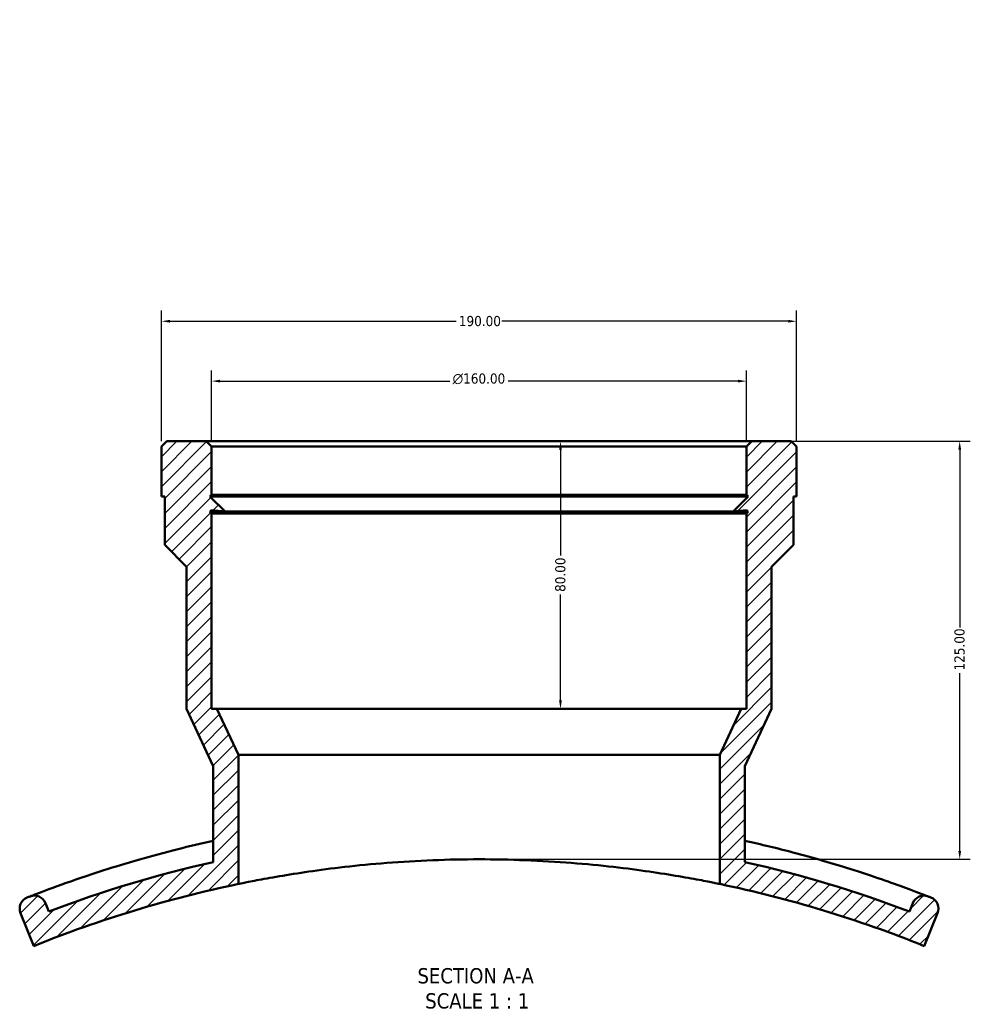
# Model space of a CAD drawing. Header units: millimetres. Extents: x -659 to 1046, y -498 to 815.
# Tile 3 of 8: x 319 to 604, y -498 to -204. Entities that reach past the tile are written whole.
import ezdxf

# ---------------------------------------------------------------- set-up
doc = ezdxf.new("R2010")
doc.units = ezdxf.units.MM
for name, color, linetype, lineweight in [('Dimension (ANSI)', 7, 'Continuous', 25), ('Hatch (ANSI)', 7, 'Continuous', 18), ('Symbol (ANSI)', 7, 'Continuous', 25), ('Visible (ANSI)', 7, 'Continuous', 50)]:
    doc.layers.add(name, color=color, linetype=linetype, lineweight=lineweight)
doc.styles.add('Label Text (ANSI)', font='tahoma.ttf')
doc.styles.add('Note Text (ANSI)', font='tahoma.ttf')
doc.dimstyles.new('Default - mm (ANSI)', dxfattribs={"dimtxt": 3.048, "dimasz": 2.5, "dimexe": 3.175, "dimexo": 1.6002, "dimgap": 0.8, "dimtad": 0, "dimtoh": 1, "dimrnd": 1e-08, "dimzin": 4, "dimdsep": 46, "dimtxsty": 'Note Text (ANSI)', "dimcen": 0.09, "dimdle": 10, "dimclrd": 256, "dimclre": 256, "dimclrt": 256, "dimadec": 1, "dimazin": 1, "dimtfac": 1, "dimtofl": 0, "dimtmove": 0, "dimatfit": 3, "dimfxl": 1, "dimtolj": 1, "dimtzin": 4, "dimlwd": -1, "dimlwe": -1, "dimarcsym": 0})

# ---------------------------------------------------------------- blocks, each defined once
blk = doc.blocks.new('*D6')
at = {"layer": 'Defpoints', "color": 0, "transparency": 16777216}
for p in [(435.52, 239.2), (477.82, -469.55)]:
    blk.add_point(p, dxfattribs=at)
at = {"layer": 'Dimension (ANSI)', "transparency": 16777216}
for p, q in [((439.67, 169.62), (435.67, 236.7)), ((436.45, 169.62), (439.67, 169.62))]:
    blk.add_line(p, q, dxfattribs=at)
blk.add_arc((456.67, -115.18), 355.01, 81.7631, 93.9286, dxfattribs=at)
blk.add_solid([(436.08, 236.73), (435.25, 236.68), (435.52, 239.2)], dxfattribs=at)
at = {"layer": 'Dimension (ANSI)', "transparency": 16777216, "insert": (419.97, 171.26), "char_height": 3.048, "attachment_point": 1, "style": 'Note Text (ANSI)'}
blk.add_mtext('\\A1;∅710.00', dxfattribs=at)
blk = doc.blocks.new('*D9')
at = {"layer": 'Defpoints', "color": 0, "transparency": 16777216}
for p in [(376.67, -311.7), (376.67, -331.28), (536.67, -331.28)]:
    blk.add_point(p, dxfattribs=at)
at = {"layer": 'Dimension (ANSI)', "transparency": 16777216}
for p, q in [((376.67, -329.68), (376.67, -308.52)), ((536.67, -329.68), (536.67, -308.52)), ((379.17, -311.7), (447.96, -311.7)), ((534.17, -311.7), (465.39, -311.7))]:
    blk.add_line(p, q, dxfattribs=at)
for points in [[(379.17, -311.28), (379.17, -312.11), (376.67, -311.7)], [(534.17, -311.28), (534.17, -312.11), (536.67, -311.7)]]:
    blk.add_solid(points, dxfattribs=at)
at = {"layer": 'Dimension (ANSI)', "transparency": 16777216, "insert": (448.76, -309.4), "char_height": 3.048, "attachment_point": 1, "style": 'Note Text (ANSI)'}
blk.add_mtext('\\A1;\\fAIGDT|b0|i0;\\H3.0480;\\ln\\fTahoma|b0|i0;\\H3.0480;160.00', dxfattribs=at)
blk = doc.blocks.new('*D11')
at = {"layer": 'Defpoints', "color": 0, "transparency": 16777216}
for p in [(361.67, -293.8), (361.67, -331.28), (551.67, -331.28)]:
    blk.add_point(p, dxfattribs=at)
at = {"layer": 'Dimension (ANSI)', "transparency": 16777216}
for p, q in [((361.67, -329.68), (361.67, -290.62)), ((551.67, -329.68), (551.67, -290.62)), ((364.17, -293.8), (449.83, -293.8)), ((549.17, -293.8), (463.51, -293.8))]:
    blk.add_line(p, q, dxfattribs=at)
for points in [[(364.17, -293.38), (364.17, -294.21), (361.67, -293.8)], [(549.17, -293.38), (549.17, -294.21), (551.67, -293.8)]]:
    blk.add_solid(points, dxfattribs=at)
at = {"layer": 'Dimension (ANSI)', "transparency": 16777216, "insert": (450.63, -292.21), "char_height": 3.048, "attachment_point": 1, "style": 'Note Text (ANSI)'}
blk.add_mtext('\\A1;190.00', dxfattribs=at)
blk = doc.blocks.new('*D13')
at = {"layer": 'Defpoints', "color": 0, "transparency": 16777216}
for p in [(538.27, -329.68), (456.67, -454.68), (600.45, -454.68)]:
    blk.add_point(p, dxfattribs=at)
at = {"layer": 'Dimension (ANSI)', "transparency": 16777216}
for p, q in [((539.87, -329.68), (603.63, -329.68)), ((600.45, -332.18), (600.45, -385.34)), ((600.45, -452.18), (600.45, -399.02)), ((458.27, -454.68), (603.63, -454.68))]:
    blk.add_line(p, q, dxfattribs=at)
for points in [[(600.03, -332.18), (600.87, -332.18), (600.45, -329.68)], [(600.03, -452.18), (600.87, -452.18), (600.45, -454.68)]]:
    blk.add_solid(points, dxfattribs=at)
at = {"layer": 'Dimension (ANSI)', "transparency": 16777216, "insert": (598.86, -398.22), "char_height": 3.048, "attachment_point": 1, "rotation": 90, "style": 'Note Text (ANSI)'}
blk.add_mtext('\\A1;125.00', dxfattribs=at)
blk = doc.blocks.new('*D14')
at = {"layer": 'Defpoints', "color": 0, "transparency": 16777216}
for p in [(456.67, -329.68), (456.67, -409.68), (481.03, -409.68)]:
    blk.add_point(p, dxfattribs=at)
at = {"layer": 'Dimension (ANSI)', "transparency": 16777216}
for p, q in [((481.03, -332.18), (481.03, -363.83)), ((481.03, -407.18), (481.03, -375.53))]:
    blk.add_line(p, q, dxfattribs=at)
for points in [[(480.61, -332.18), (481.45, -332.18), (481.03, -329.68)], [(480.61, -407.18), (481.45, -407.18), (481.03, -409.68)]]:
    blk.add_solid(points, dxfattribs=at)
at = {"layer": 'Dimension (ANSI)', "transparency": 16777216, "insert": (479.44, -374.73), "char_height": 3.048, "attachment_point": 1, "rotation": 90, "style": 'Note Text (ANSI)'}
blk.add_mtext('\\A1;80.00', dxfattribs=at)

msp = doc.modelspace()

# ---------------------------------------------------------------- hatches: boundary and pattern name
at = {"layer": 'Hatch (ANSI)'}
h = msp.add_hatch(dxfattribs=at)
h.set_pattern_fill('ANSI31', color=256, scale=25.4, style=0)
h.set_pattern_definition([(45, (0, 0), (-2.245064, 2.245064), [])])
edge = h.paths.add_edge_path()
edge.add_line((363.272, -329.684), (361.672, -331.284))
edge.add_line((361.672, -331.284), (361.672, -346.184))
edge.add_line((361.672, -346.184), (362.622, -346.184))
edge.add_line((362.622, -346.184), (362.622, -360.634))
edge.add_line((362.622, -360.634), (369.172, -367.184))
edge.add_line((369.172, -367.184), (369.172, -409.684))
edge.add_line((369.172, -409.684), (377.172, -426.84))
edge.add_line((377.172, -426.84), (377.172, -455.496))
edge.add_ellipse((456.672, -809.684), major_axis=(-79.5, 354.187), ratio=1, start_angle=0, end_angle=8.11907)
edge.add_line((327.947, -470.274), (326.93, -467.761))
edge.add_ellipse((323.639, -469.093), major_axis=(3.291, 1.332), ratio=1, start_angle=0, end_angle=89.30269)
edge.add_ellipse((456.672, -809.684), major_axis=(-134.325, 343.898), ratio=1, start_angle=0, end_angle=0.14103)
edge.add_ellipse((322.801, -469.422), major_axis=(-1.3, 3.304), ratio=1, start_angle=0, end_angle=90.55628)
edge.add_line((319.51, -470.753), (323.499, -480.61))
edge.add_ellipse((456.672, -809.684), major_axis=(-133.173, 329.074), ratio=1, start_angle=349.66905, end_angle=360, ccw=False)
edge.add_line((384.672, -462.062), (384.672, -423.409))
edge.add_line((384.672, -423.409), (378.272, -409.684))
edge.add_line((378.272, -409.684), (376.672, -409.684))
edge.add_line((376.672, -409.684), (376.672, -351.284))
edge.add_line((376.672, -351.284), (376.172, -350.784))
edge.add_line((376.172, -350.784), (376.672, -350.284))
edge.add_line((376.672, -350.284), (376.672, -350.334))
edge.add_line((376.672, -350.334), (380.672, -350.684))
edge.add_line((380.672, -350.684), (376.172, -346.184))
edge.add_line((376.172, -346.184), (376.672, -345.684))
edge.add_line((376.672, -345.684), (376.672, -331.284))
edge.add_line((376.672, -331.284), (375.072, -329.684))
edge.add_line((375.072, -329.684), (363.272, -329.684))
edge = h.paths.add_edge_path()
edge.add_line((551.672, -331.284), (550.072, -329.684))
edge.add_line((550.072, -329.684), (538.272, -329.684))
edge.add_line((538.272, -329.684), (536.672, -331.284))
edge.add_line((536.672, -331.284), (536.672, -345.684))
edge.add_line((536.672, -345.684), (537.172, -346.184))
edge.add_line((537.172, -346.184), (532.672, -350.684))
edge.add_line((532.672, -350.684), (536.672, -350.334))
edge.add_line((536.672, -350.334), (536.672, -350.284))
edge.add_line((536.672, -350.284), (537.172, -350.784))
edge.add_line((537.172, -350.784), (536.672, -351.284))
edge.add_line((536.672, -351.284), (536.672, -409.684))
edge.add_line((536.672, -409.684), (535.072, -409.684))
edge.add_line((535.072, -409.684), (528.672, -423.409))
edge.add_line((528.672, -423.409), (528.672, -462.062))
edge.add_ellipse((456.672, -809.684), major_axis=(72, 347.622), ratio=1, start_angle=349.66905, end_angle=360, ccw=False)
edge.add_line((589.845, -480.61), (593.834, -470.753))
edge.add_ellipse((590.543, -469.422), major_axis=(3.291, -1.332), ratio=1, start_angle=0, end_angle=90.55628)
edge.add_ellipse((456.672, -809.684), major_axis=(135.171, 343.566), ratio=1, start_angle=0, end_angle=0.14103)
edge.add_ellipse((589.705, -469.093), major_axis=(1.292, 3.307), ratio=1, start_angle=0, end_angle=89.30269)
edge.add_line((586.415, -467.761), (585.398, -470.274))
edge.add_ellipse((456.672, -809.684), major_axis=(128.725, 339.409), ratio=1, start_angle=0, end_angle=8.11907)
edge.add_line((536.172, -455.496), (536.172, -426.84))
edge.add_line((536.172, -426.84), (544.172, -409.684))
edge.add_line((544.172, -409.684), (544.172, -367.184))
edge.add_line((544.172, -367.184), (550.722, -360.634))
edge.add_line((550.722, -360.634), (550.722, -346.184))
edge.add_line((550.722, -346.184), (551.672, -346.184))
edge.add_line((551.672, -346.184), (551.672, -331.284))

# ---------------------------------------------------------------- linework, layer by layer
at = {"layer": 'Visible (ANSI)'}
for p, q in [((363.272, -329.684), (361.672, -331.284)), ((375.072, -329.684), (363.272, -329.684)), ((376.672, -331.284), (375.072, -329.684)), ((538.272, -329.684), (375.072, -329.684)), ((538.272, -329.684), (536.672, -331.284)), ((550.072, -329.684), (538.272, -329.684)), ((551.672, -331.284), (550.072, -329.684)), ((361.672, -331.284), (361.672, -346.184)), ((376.672, -345.684), (376.672, -331.284)), ((376.672, -331.284), (536.672, -331.284)), ((536.672, -331.284), (536.672, -345.684)), ((551.672, -346.184), (551.672, -331.284)), ((361.672, -346.184), (362.622, -346.184)), ((362.622, -346.184), (362.622, -360.634)), ((376.172, -346.184), (376.672, -345.684)), ((380.672, -350.684), (376.172, -346.184)), ((537.172, -346.184), (376.172, -346.184)), ((536.672, -345.684), (376.672, -345.684)), ((537.172, -346.184), (532.672, -350.684)), ((536.672, -345.684), (537.172, -346.184)), ((550.722, -360.634), (550.722, -346.184)), ((550.722, -346.184), (551.672, -346.184)), ((376.172, -350.784), (376.672, -350.284)), ((376.672, -350.284), (376.672, -350.334)), ((376.672, -350.334), (380.672, -350.684)), ((532.672, -350.684), (536.672, -350.334)), ((536.672, -350.334), (536.672, -350.284)), ((536.672, -350.284), (537.172, -350.784)), ((376.672, -351.284), (376.172, -350.784)), ((537.172, -350.784), (376.172, -350.784)), ((376.672, -409.684), (376.672, -351.284)), ((536.672, -351.284), (376.672, -351.284)), ((532.672, -350.684), (380.672, -350.684)), ((537.172, -350.784), (536.672, -351.284)), ((536.672, -351.284), (536.672, -409.684)), ((362.622, -360.634), (369.172, -367.184)), ((544.172, -367.184), (550.722, -360.634)), ((369.172, -367.184), (369.172, -409.684)), ((544.172, -409.684), (544.172, -367.184)), ((369.172, -409.684), (377.172, -426.84)), ((378.272, -409.684), (376.672, -409.684)), ((384.672, -423.409), (378.272, -409.684)), ((535.072, -409.684), (378.272, -409.684)), ((535.072, -409.684), (528.672, -423.409)), ((536.672, -409.684), (535.072, -409.684)), ((536.172, -426.84), (544.172, -409.684)), ((384.672, -462.062), (384.672, -423.409)), ((528.672, -423.409), (384.672, -423.409)), ((528.672, -423.409), (528.672, -462.062)), ((377.172, -426.84), (377.172, -455.496)), ((536.172, -455.496), (536.172, -426.84)), ((327.947, -470.274), (326.93, -467.761)), ((586.415, -467.761), (585.398, -470.274)), ((319.51, -470.753), (323.499, -480.61)), ((589.845, -480.61), (593.834, -470.753))]:
    msp.add_line(p, q, dxfattribs=at)
for centre, radius, start, end in [((456.672, -809.684), 363, 102.65079, 110.76986), ((456.672, -809.684), 363, 69.23014, 77.34921), ((456.672, -809.684), 355, 101.70173, 112.03268), ((456.672, -809.684), 355, 67.96732, 78.29827), ((322.801, -469.422), 3.55, 111.4764, 202.03268), ((456.672, -809.684), 369.2, 111.33537, 111.4764), ((323.639, -469.093), 3.55, 22.03268, 111.33537), ((589.705, -469.093), 3.55, 68.66463, 157.96732), ((456.672, -809.684), 369.2, 68.5236, 68.66463), ((590.543, -469.422), 3.55, 337.96732, 68.5236)]:
    msp.add_arc(centre, radius, start, end, dxfattribs=at)
for points, knots in [([(377.173, -449.146), (373.554, -449.944), (370.023, -450.779), (358.341, -453.717), (350.811, -455.924), (339.483, -459.537), (335.227, -461.011), (328.008, -463.605), (325.286, -464.649), (322.824, -465.599), (322.348, -465.786), (322.348, -465.786)], [-10.1347051, -10.1347051, -10.1347051, -10.1347051, -8.9887124, -8.9887124, -6.2045559, -6.2045559, -4.0162249, -4.0162249, -1.5447019, -1.5447019, 0, 0, 0, 0]), ([(590.997, -465.786), (590.997, -465.786), (590.804, -465.711), (589.477, -465.195), (587.378, -464.378), (580.231, -461.747), (574.576, -459.739), (562.523, -455.943), (556.777, -454.256), (545.979, -451.417), (541.158, -450.246), (536.171, -449.146)], [-12.4226347, -12.4226347, -12.4226347, -12.4226347, -11.4394873, -11.4394873, -9.0303451, -9.0303451, -6.0292444, -6.0292444, -3.867084, -3.867084, -2.2878463, -2.2878463, -2.2878463, -2.2878463]), ([(384.672, -462.062), (384.672, -462.062), (385.107, -461.971), (386.936, -461.6), (388.328, -461.32), (392.006, -460.618), (394.294, -460.197), (399.577, -459.295), (402.571, -458.816), (408.95, -457.891), (412.553, -457.414), (420.404, -456.519), (424.651, -456.103), (433.517, -455.412), (438.143, -455.137), (447.454, -454.773), (452.139, -454.684), (461.206, -454.684), (465.89, -454.773), (475.201, -455.137), (479.827, -455.412), (488.693, -456.103), (492.94, -456.519), (500.791, -457.414), (504.395, -457.891), (510.773, -458.816), (513.768, -459.295), (519.05, -460.197), (521.338, -460.618), (525.016, -461.32), (526.409, -461.6), (528.237, -461.971), (528.672, -462.062), (528.672, -462.062)], [21.7622278, 21.7622278, 21.7622278, 21.7622278, 23.1224074, 23.1224074, 24.482587, 24.482587, 25.8427666, 25.8427666, 27.2029462, 27.2029462, 28.563045, 28.563045, 29.9231439, 29.9231439, 31.2832428, 31.2832428, 32.6433417, 32.6433417, 34.0034406, 34.0034406, 35.3635395, 35.3635395, 36.7236384, 36.7236384, 38.0837373, 38.0837373, 39.4439169, 39.4439169, 40.8040965, 40.8040965, 42.164276, 42.164276, 43.5244556, 43.5244556, 43.5244556, 43.5244556])]:
    msp.add_open_spline(points, degree=3, knots=knots, dxfattribs=at)

# ---------------------------------------------------------------- texts
at = {"layer": 'Symbol (ANSI)', "char_height": 4.572, "attachment_point": 7, "style": 'Label Text (ANSI)'}
for s, insert in [('SECTION A-A', (438.248, -491.874)), ('SCALE 1 : 1', (440.567, -499.387))]:
    msp.add_mtext(s, dxfattribs=dict(at, insert=insert))

# ---------------------------------------------------------------- dimensions: what is measured, and where the dimension line sits
at = {"layer": 'Dimension (ANSI)'}
dim = msp.add_diameter_dim_2p(p1=(477.825, -469.551), p2=(435.517, 239.2), dimstyle='Default - mm (ANSI)', override={"dimtih": 1, "dimdec": 2, "dimlfac": 0.999982, "dimtp": 0, "dimtm": 0, "dimtdec": 2}, dxfattribs=at)
dim.commit()
dim.dimension.update_dxf_attribs({"geometry": '*D6', "text_midpoint": (427.809, 169.621), "dimtype": 163})
dim = msp.add_linear_dim(base=(361.672, -293.798), p1=(551.672, -331.284), p2=(361.672, -331.284), dimstyle='Default - mm (ANSI)', override={"dimtoh": 0, "dimdec": 2, "dimtp": 0, "dimtm": 0, "dimtdec": 2, "dimatfit": 1}, dxfattribs=at)
dim.commit()
dim.dimension.update_dxf_attribs({"geometry": '*D11', "text_midpoint": (456.672, -293.798), "dimtype": 160})
dim = msp.add_linear_dim(base=(376.672, -311.696), p1=(536.672, -331.284), p2=(376.672, -331.284), angle=180, text='\\fAIGDT|b0|i0;\\H3.0480;\\ln\\fTahoma|b0|i0;\\H3.0480;<>', dimstyle='Default - mm (ANSI)', override={"dimtoh": 0, "dimdec": 2, "dimtp": 0, "dimtm": 0, "dimtdec": 2, "dimatfit": 1}, dxfattribs=at)
dim.commit()
dim.dimension.update_dxf_attribs({"geometry": '*D9', "text_midpoint": (456.672, -311.696), "dimtype": 160})
for base, p1, p2, angle, override, picture, middle in [((600.451, -454.684), (538.272, -329.684), (456.672, -454.684), 90, {"dimtoh": 0, "dimdec": 2, "dimtp": 0, "dimtm": 0, "dimtdec": 2, "dimatfit": 1}, '*D13', (600.451, -392.184)), ((481.031, -409.684), (456.672, -329.684), (456.672, -409.684), 270, {"dimtoh": 0, "dimdec": 2, "dimse1": 1, "dimse2": 1, "dimtp": 0, "dimtm": 0, "dimtdec": 2, "dimatfit": 1}, '*D14', (481.031, -369.684))]:
    dim = msp.add_linear_dim(base=base, p1=p1, p2=p2, angle=angle, dimstyle='Default - mm (ANSI)', override=override, dxfattribs=at)
    dim.commit()
    dim.dimension.update_dxf_attribs({"geometry": picture, "text_midpoint": middle, "dimtype": 160})

doc.saveas('drawing.dxf')
